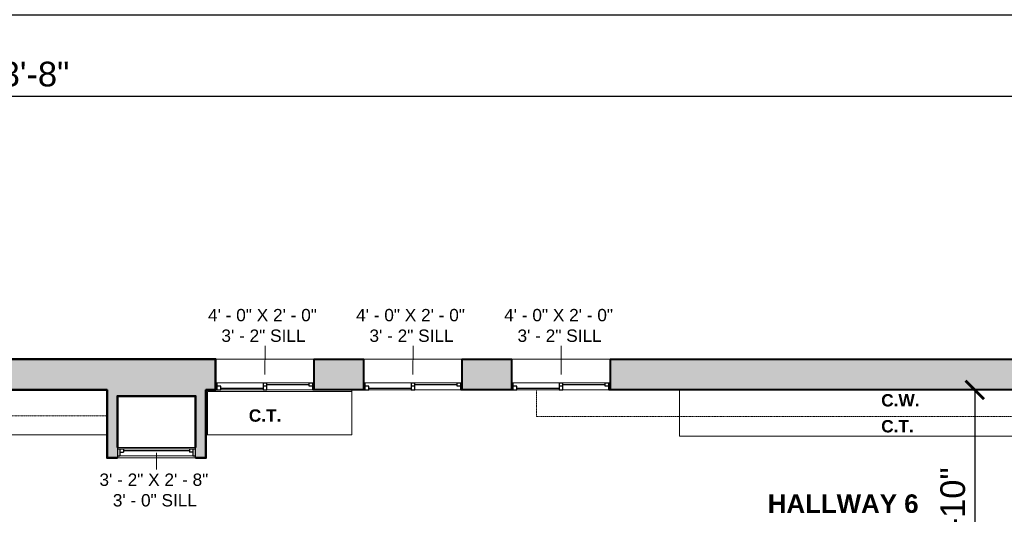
# Model space of a CAD drawing. Header units: inches. Extents: x -2078 to 109126, y -964 to 6385.
# Tile 92 of 137: x 15186 to 15665, y 4973 to 5214. Entities that reach past the tile are written whole.
import ezdxf

# ---------------------------------------------------------------- set-up
doc = ezdxf.new("R2010")
doc.units = ezdxf.units.IN
doc.header["$MEASUREMENT"] = 0
doc.linetypes.add('HIDDEN2', pattern=[0.1875, 0.125, -0.0625])
for name, color, linetype, lineweight in [('A-ANNO', 2, 'Continuous', 5), ('A-ANNO-DIMS', 1, 'Continuous', 9), ('A-CASE', 4, 'Continuous', 9), ('A-DETAIL-2', 20, 'Continuous', 25), ('A-DETAIL-3', 40, 'Continuous', 15), ('A-GLAZ', 2, 'Continuous', 30), ('A-WALL', 3, 'Continuous', 40), ('A-WINDOWS', 2, 'Continuous', 18)]:
    doc.layers.add(name, color=color, linetype=linetype, lineweight=lineweight)
doc.layers.add('A-HATCH', color=9, linetype='Continuous')
doc.styles.add('Arial_2', font='arial.ttf', dxfattribs={"height": 3})
doc.styles.add('Arial_B', font='arialbd.ttf', dxfattribs={"height": 4.5})
doc.styles.add('Arial_B_1', font='arialbd.ttf', dxfattribs={"height": 3})
doc.styles.add('Jay Cad', font='arial.ttf', dxfattribs={"height": 0.125})
doc.dimstyles.new('Jay Cad - DIMS', dxfattribs={"dimtxt": 0.125, "dimasz": 0.09375, "dimexe": 0.09375, "dimexo": 0.09375, "dimgap": 0.046875, "dimtad": 1, "dimdec": 1, "dimzin": 0, "dimdsep": 46, "dimlunit": 4, "dimtxsty": 'Jay Cad', "dimblk": 'ARCHTICK', "dimcen": 0.09, "dimclrd": 1, "dimclre": 1, "dimclrt": 256, "dimadec": 0, "dimazin": 0, "dimtfac": 1, "dimtdec": 1, "dimtofl": 0, "dimtmove": 1, "dimatfit": 3, "dimfxl": 1, "dimtolj": 1, "dimtzin": 0, "dimarcsym": 0})

# ---------------------------------------------------------------- blocks, each defined once
blk = doc.blocks.new('JC_WINDOW HUNG - HUNG WINDOW-1544013-Munger Science Center _ Ahmanson Lecture Hall-2nd Floor')
at = {"layer": 'A-GLAZ'}
for p, q in [((-19, 2.5), (-19, -2.5)), ((-19, 2), (-16, 2)), ((-17.75, 2), (-17.75, -1.5)), ((-17.75, 0.25), (-16, 0.25)), ((-16, 2), (-16, 0.25)), ((16, 2), (19, 2)), ((16, 2), (16, 0.25)), ((17.75, 0.25), (16, 0.25)), ((17.75, 2), (17.75, -1.5)), ((19, -2.5), (19, 2.5)), ((-19, -1.5), (-17.75, -1.5)), ((17.75, -1.5), (19, -1.5))]:
    blk.add_line(p, q, dxfattribs=at)
at = {"layer": 'A-GLAZ', "lineweight": 9}
for p, q in [((-16, 2), (16, 2)), ((-17.75, -1.5), (17.75, -1.5))]:
    blk.add_line(p, q, dxfattribs=at)
at = {"layer": 'A-GLAZ', "lineweight": 30}
blk.add_line((-16, 1.125), (16, 1.125), dxfattribs=at)
at = {"layer": 'A-WINDOWS'}
for p, q in [((19, 2.5), (-19, 2.5)), ((-19, -2.5), (19, -2.5))]:
    blk.add_line(p, q, dxfattribs=at)
blk = doc.blocks.new('JC_SLIDING WINDOW - DOUBLE - SLIDING WINDOW-1614773-Munger Science Center _ Ahmanson Lecture Hall-2nd Floor')
at = {"layer": 'A-GLAZ'}
for p, q in [((-24, -7.35), (-24, 7.65)), ((24, 7.65), (24, -7.35)), ((-24, -3.85), (-23.25, -3.85)), ((-23.25, -7.35), (-23.25, -3.85)), ((-0.875, -3.85), (-0.875, -7.35)), ((-0.875, -3.85), (0.875, -3.85)), ((0.875, -7.35), (0.875, -3.85)), ((21.5, -5.6), (21.5, -3.85)), ((21.5, -3.85), (24, -3.85)), ((23.25, -7.35), (23.25, -3.85)), ((-24, -7.35), (-21.5, -7.35)), ((-21.5, -5.6), (-23.25, -5.6)), ((-21.5, -7.35), (-21.5, -5.6)), ((0.875, -5.6), (-0.875, -5.6)), ((-0.875, -7.35), (0.875, -7.35)), ((23.25, -5.6), (21.5, -5.6)), ((23.25, -7.35), (24, -7.35))]:
    blk.add_line(p, q, dxfattribs=at)
at = {"layer": 'A-GLAZ', "lineweight": 9}
for p, q in [((-23.25, -3.85), (-0.875, -3.85)), ((0.875, -3.85), (21.5, -3.85)), ((-21.5, -7.35), (-0.875, -7.35)), ((0.875, -7.35), (23.25, -7.35))]:
    blk.add_line(p, q, dxfattribs=at)
at = {"layer": 'A-GLAZ', "lineweight": 30}
for p, q in [((0.875, -4.725), (21.5, -4.725)), ((-21.5, -6.475), (-0.875, -6.475))]:
    blk.add_line(p, q, dxfattribs=at)
at = {"layer": 'A-WINDOWS'}
for p, q in [((-24, 7.65), (24, 7.65)), ((24, -7.35), (-24, -7.35))]:
    blk.add_line(p, q, dxfattribs=at)
blk = doc.blocks.new('_ArchTick')
at = {"color": 0, "linetype": 'ByBlock', "const_width": 0.15}
blk.add_lwpolyline([(-0.5, -0.5), (0.5, 0.5)], dxfattribs=at)
blk = doc.blocks.new('*D3342')
at = {"layer": 'A-ANNO-DIMS', "color": 1, "lineweight": -2, "transparency": 16777216}
for p, q in [((15979.79, 5048.93), (16404.34, 5048.93)), ((16395.34, 4293.93), (16395.34, 5048.93)), ((15593.52, 4293.93), (16404.34, 4293.93))]:
    blk.add_line(p, q, dxfattribs=at)
at = {"layer": 'Defpoints', "color": 0, "transparency": 16777216}
for p in [(15970.79, 5048.93), (16395.34, 5048.93), (15584.52, 4293.93)]:
    blk.add_point(p, dxfattribs=at)
at = {"layer": 'A-ANNO-DIMS', "color": 1, "lineweight": -2, "transparency": 16777216, "xscale": 9, "yscale": 9, "zscale": 9}
for p, rotation in [((16395.34, 5048.93), 90), ((16395.34, 4293.93), 270)]:
    blk.add_blockref('_ArchTick', p, dxfattribs=dict(at, rotation=rotation))
at = {"layer": 'A-ANNO-DIMS', "color": 2, "transparency": 16777216, "insert": (16384.71, 4671.43), "char_height": 12, "width": 1.1478, "attachment_point": 5, "rotation": 90, "style": 'Jay Cad'}
blk.add_mtext('\\A1;62\'-11"', dxfattribs=at)
blk = doc.blocks.new('*D3343')
at = {"layer": 'A-ANNO-DIMS', "color": 1, "lineweight": -2, "transparency": 16777216}
for p, q in [((14442.02, 5042.93), (14442.02, 5185.72)), ((15925.79, 5042.93), (15925.79, 5185.72)), ((14442.02, 5176.72), (15925.79, 5176.72))]:
    blk.add_line(p, q, dxfattribs=at)
at = {"layer": 'Defpoints', "color": 0, "transparency": 16777216}
for p in [(15925.79, 5176.72), (14442.02, 5033.93), (15925.79, 5033.93)]:
    blk.add_point(p, dxfattribs=at)
at = {"layer": 'A-ANNO-DIMS', "color": 1, "lineweight": -2, "transparency": 16777216, "xscale": 9, "yscale": 9, "zscale": 9, "rotation": 180}
blk.add_blockref('_ArchTick', (14442.02, 5176.72), dxfattribs=at)
at = {"layer": 'A-ANNO-DIMS', "color": 1, "lineweight": -2, "transparency": 16777216, "xscale": 9, "yscale": 9, "zscale": 9}
blk.add_blockref('_ArchTick', (15925.79, 5176.72), dxfattribs=at)
at = {"layer": 'A-ANNO-DIMS', "color": 2, "transparency": 16777216, "insert": (15183.91, 5187.35), "char_height": 12, "width": 1.6705, "attachment_point": 5, "style": 'Jay Cad'}
blk.add_mtext('\\A1;123\'-8"', dxfattribs=at)
blk = doc.blocks.new('*D3345')
at = {"layer": 'A-ANNO-DIMS', "color": 1, "lineweight": -2, "transparency": 16777216}
for p, q in [((14022.02, 4924.93), (14022.02, 5225.31)), ((16226.52, 4938.93), (16226.52, 5225.31)), ((14022.02, 5216.31), (16226.52, 5216.31))]:
    blk.add_line(p, q, dxfattribs=at)
at = {"layer": 'Defpoints', "color": 0, "transparency": 16777216}
for p in [(16226.52, 5216.31), (16226.52, 4929.93), (14022.02, 4915.93)]:
    blk.add_point(p, dxfattribs=at)
at = {"layer": 'A-ANNO-DIMS', "color": 1, "lineweight": -2, "transparency": 16777216, "xscale": 9, "yscale": 9, "zscale": 9, "rotation": 180}
blk.add_blockref('_ArchTick', (14022.02, 5216.31), dxfattribs=at)
at = {"layer": 'A-ANNO-DIMS', "color": 1, "lineweight": -2, "transparency": 16777216, "xscale": 9, "yscale": 9, "zscale": 9}
blk.add_blockref('_ArchTick', (16226.52, 5216.31), dxfattribs=at)
at = {"layer": 'A-ANNO-DIMS', "color": 2, "transparency": 16777216, "insert": (15124.27, 5234.96), "char_height": 12, "width": 1.6705, "attachment_point": 5, "style": 'Jay Cad'}
blk.add_mtext('\\A1;183\'-8{\\H1x;\\S1/2;}"', dxfattribs=at)
blk = doc.blocks.new('*D3346')
at = {"layer": 'A-ANNO-DIMS', "color": 1, "lineweight": -2, "transparency": 16777216}
for p, q in [((15649.69, 5033.93), (15641.2, 5033.93)), ((15650.2, 5033.93), (15650.2, 4915.93)), ((15649.69, 4915.93), (15641.2, 4915.93))]:
    blk.add_line(p, q, dxfattribs=at)
at = {"layer": 'Defpoints', "color": 0, "transparency": 16777216}
for p in [(15658.69, 5033.93), (15650.2, 4915.93), (15658.69, 4915.93)]:
    blk.add_point(p, dxfattribs=at)
at = {"layer": 'A-ANNO-DIMS', "color": 1, "lineweight": -2, "transparency": 16777216, "xscale": 9, "yscale": 9, "zscale": 9}
for p, rotation in [((15650.2, 5033.93), 90), ((15650.2, 4915.93), 270)]:
    blk.add_blockref('_ArchTick', p, dxfattribs=dict(at, rotation=rotation))
at = {"layer": 'A-ANNO-DIMS', "color": 2, "transparency": 16777216, "insert": (15639.57, 4974.93), "char_height": 12, "width": 0.9747, "attachment_point": 5, "rotation": 90, "style": 'Jay Cad'}
blk.add_mtext('\\A1;9\'-10"', dxfattribs=at)

msp = doc.modelspace()

# ---------------------------------------------------------------- hatches: boundary and pattern name
at = {"layer": 'A-HATCH'}
h = msp.add_hatch(color=256, dxfattribs=at)
h.dxf.hatch_style = 1
h.paths.add_polyline_path([(15281.023, 5048.93), (15086.023, 5048.93), (15086.023, 5033.93), (15228.312, 5033.93), (15228.312, 5000.852), (15233.312, 5000.852), (15233.312, 5005.852), (15233.312, 5030.93), (15271.312, 5030.93), (15271.312, 5005.852), (15271.312, 5000.852), (15276.312, 5000.852), (15276.312, 5033.93), (15281.023, 5033.93)])
h.paths.add_polyline_path([(15038.023, 5048.93), (15014.023, 5048.93), (15014.023, 5033.93), (15038.023, 5033.93)])
h.paths.add_polyline_path([(14966.023, 5048.93), (14942.023, 5048.93), (14942.023, 5033.93), (14966.023, 5033.93)])
h.paths.add_polyline_path([(14894.023, 5048.93), (14699.023, 5048.93), (14699.023, 5033.93), (14894.023, 5033.93)])
h.paths.add_polyline_path([(14651.023, 5048.93), (14627.023, 5048.93), (14627.023, 5033.93), (14651.023, 5033.93)])
h.paths.add_polyline_path([(14579.023, 5048.93), (14555.023, 5048.93), (14555.023, 5033.93), (14579.023, 5033.93)])
h.paths.add_polyline_path([(14507.023, 5048.93), (14311.523, 5048.93), (14311.523, 5033.93), (14407.023, 5033.93), (14407.023, 5010.93), (14414.023, 5010.93), (14414.023, 5013.93), (14442.023, 5013.93), (14442.023, 5017.347), (14442.023, 5033.93), (14507.023, 5033.93)])
h.paths.add_polyline_path([(14263.523, 5048.93), (14239.523, 5048.93), (14239.523, 5033.93), (14263.523, 5033.93)])
h.paths.add_polyline_path([(14191.523, 5048.93), (14167.523, 5048.93), (14167.523, 5033.93), (14191.523, 5033.93)])
h.paths.add_polyline_path([(14097.023, 5033.93), (14119.523, 5033.93), (14119.523, 5048.93), (13944.806, 5048.93), (13852.087, 4888.337), (13869.351, 4867.762), (13875.48, 4872.904), (13864.552, 4885.927), (13950.002, 5033.93), (14023.023, 5033.93), (14023.023, 5004.93), (14097.023, 5004.93)])
h = msp.add_hatch(color=256, dxfattribs=at)
h.dxf.hatch_style = 1
h.paths.add_polyline_path([(15669.023, 5048.93), (15473.023, 5048.93), (15473.023, 5033.93), (15669.023, 5033.93)])
h.paths.add_polyline_path([(15425.023, 5048.93), (15401.023, 5048.93), (15401.023, 5033.93), (15425.023, 5033.93)])
h.paths.add_polyline_path([(15353.023, 5048.93), (15329.023, 5048.93), (15329.023, 5033.93), (15353.023, 5033.93)])

# ---------------------------------------------------------------- linework, layer by layer
at = {"layer": 'A-ANNO'}
for p, q in [((15305.023, 5041.43), (15305.119, 5055.282)), ((15377.023, 5041.43), (15377.119, 5055.282)), ((15449.023, 5041.43), (15449.119, 5055.282)), ((15252.312, 5003.352), (15252.312, 4995.274))]:
    msp.add_line(p, q, dxfattribs=at)
at = {"layer": 'A-CASE'}
for p, q in [((15347.312, 5033.93), (15347.312, 5012.048)), ((15506.621, 5033.93), (15506.621, 5011.501)), ((15228.312, 5012.048), (14947.271, 5012.048)), ((15276.312, 5012.048), (15347.312, 5012.048)), ((15506.621, 5011.501), (15716.69, 5011.501))]:
    msp.add_line(p, q, dxfattribs=at)
at = {"layer": 'A-CASE', "linetype": 'HIDDEN2'}
for p, q in [((15437.105, 5033.93), (15437.105, 5020.953)), ((14878.046, 5021.304), (15228.312, 5021.304)), ((15437.105, 5020.953), (15716.69, 5020.953))]:
    msp.add_line(p, q, dxfattribs=at)
at = {"layer": 'A-DETAIL-2'}
msp.add_line((15276.312, 5033.93), (15276.312, 5012.048), dxfattribs=at)
at = {"layer": 'A-DETAIL-3', "lineweight": 9}
for p, q in [((15277.062, 5033.18), (15277.062, 5012.048)), ((15347.312, 5033.18), (15277.062, 5033.18))]:
    msp.add_line(p, q, dxfattribs=at)
at = {"layer": 'A-WALL', "lineweight": 50}
for points in [[(15271.312, 5000.852), (15276.312, 5000.852), (15276.312, 5033.93), (15281.023, 5033.93), (15281.023, 5048.93), (15086.023, 5048.93), (15086.023, 5033.93), (15228.312, 5033.93), (15228.312, 5000.852), (15233.312, 5000.852)], [(15271.312, 5005.852), (15271.312, 5030.93), (15233.312, 5030.93), (15233.312, 5005.852)]]:
    msp.add_lwpolyline(points, dxfattribs=at)
at = {"layer": 'A-WALL'}
for points in [[(15329.023, 5033.93), (15329.023, 5048.93), (15353.023, 5048.93), (15353.023, 5033.93)], [(15401.023, 5033.93), (15401.023, 5048.93), (15425.023, 5048.93), (15425.023, 5033.93)], [(15473.023, 5033.93), (15473.023, 5048.93), (15669.023, 5048.93), (15669.023, 5033.93)]]:
    msp.add_lwpolyline(points, close=True, dxfattribs=at)

# ---------------------------------------------------------------- block references
at = {"layer": 'A-WINDOWS'}
for name, p in [('JC_SLIDING WINDOW - DOUBLE - SLIDING WINDOW-1614773-Munger Science Center _ Ahmanson Lecture Hall-2nd Floor', (15305.023, 5041.28)), ('JC_SLIDING WINDOW - DOUBLE - SLIDING WINDOW-1614773-Munger Science Center _ Ahmanson Lecture Hall-2nd Floor', (15377.023, 5041.28)), ('JC_SLIDING WINDOW - DOUBLE - SLIDING WINDOW-1614773-Munger Science Center _ Ahmanson Lecture Hall-2nd Floor', (15449.023, 5041.28)), ('JC_WINDOW HUNG - HUNG WINDOW-1544013-Munger Science Center _ Ahmanson Lecture Hall-2nd Floor', (15252.312, 5003.352))]:
    msp.add_blockref(name, p, dxfattribs=at)

# ---------------------------------------------------------------- texts
at = {"layer": 'A-ANNO', "attachment_point": 1}
for s, insert, char_height, width, style in [('4\' - 0" X 2\' - 0"', (15277.377, 5073.276), 6, 66.963, 'Arial_2'), ('4\' - 0" X 2\' - 0"', (15349.377, 5073.276), 6, 66.963, 'Arial_2'), ('4\' - 0" X 2\' - 0"', (15421.377, 5073.276), 6, 66.963, 'Arial_2'), ('3\' - 2" SILL', (15283.877, 5063.276), 6, 51.207, 'Arial_2'), ('3\' - 2" SILL', (15355.877, 5063.276), 6, 51.207, 'Arial_2'), ('3\' - 2" SILL', (15427.877, 5063.276), 6, 51.207, 'Arial_2'), ('C.W.', (15604.734, 5031.863), 6, 23.634, 'Arial_B'), ('C.T.', (15297.203, 5024.464), 6, 19.998, 'Arial_B'), ('C.T.', (15604.734, 5019.267), 6, 19.998, 'Arial_B'), ('3\' - 2" X 2\' - 8"', (15224.571, 4993.274), 6, 66.963, 'Arial_2'), ('3\' - 0" SILL', (15231.071, 4983.274), 6, 51.207, 'Arial_2'), ('HALLWAY 6', (15549.566, 4983.142), 9, 88.173, 'Arial_B_1')]:
    msp.add_mtext(s, dxfattribs=dict(at, insert=insert, char_height=char_height, width=width, style=style))

# ---------------------------------------------------------------- dimensions: what is measured, and where the dimension line sits
at = {"layer": 'A-ANNO-DIMS'}
for base, p1, p2, picture, middle in [((16226.523, 5216.306), (14022.023, 4915.93), (16226.523, 4929.93), '*D3345', (15124.273, 5234.962)), ((15925.791, 5176.724), (14442.023, 5033.93), (15925.791, 5033.93), '*D3343', (15183.907, 5187.355))]:
    dim = msp.add_linear_dim(base=base, p1=p1, p2=p2, dimstyle='Jay Cad - DIMS', override={"dimclrt": 2}, dxfattribs=at)
    dim.commit()
    dim.dimension.update_dxf_attribs({"geometry": picture, "text_midpoint": middle})
for base, p1, p2, picture, middle in [((16395.34, 5048.93), (15584.523, 4293.93), (15970.791, 5048.93), '*D3342', (16384.713, 4671.43)), ((15650.2, 4915.93), (15658.685, 5033.93), (15658.685, 4915.93), '*D3346', (15639.573, 4974.93))]:
    dim = msp.add_linear_dim(base=base, p1=p1, p2=p2, angle=90, dimstyle='Jay Cad - DIMS', override={"dimclrt": 2}, dxfattribs=at)
    dim.commit()
    dim.dimension.update_dxf_attribs({"geometry": picture, "text_midpoint": middle})

doc.saveas('drawing.dxf')
